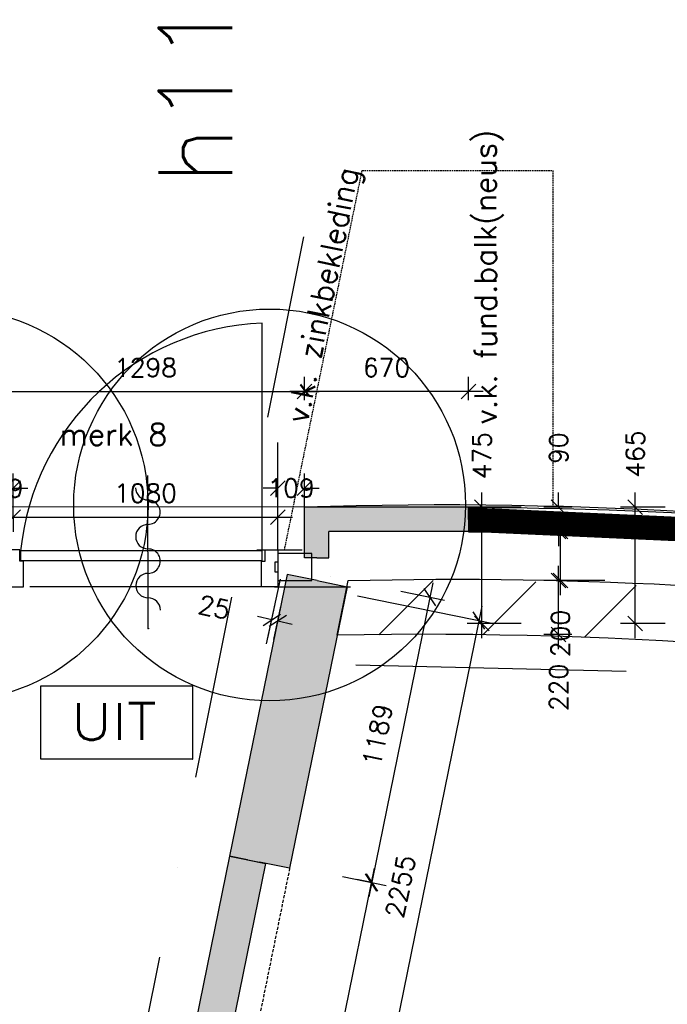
# Model space of a CAD drawing. Extents: x -29284 to 2055880, y -64816 to 121103.
# Tile 114 of 123: x 39300 to 41945, y 92421 to 96442. Entities that reach past the tile are written whole.
import ezdxf
from ezdxf.enums import TextEntityAlignment as Align

# ---------------------------------------------------------------- set-up
doc = ezdxf.new("R2010")
doc.units = 0
doc.header["$LTSCALE"] = 50
doc.header["$MEASUREMENT"] = 0
doc.header["$PDMODE"] = 3
doc.header["$PDSIZE"] = 0.1
for name, pattern in [('DASHDOT', [1, 0.5, -0.25, 0, -0.25]), ('HIDDEN', [0.375, 0.25, -0.125]), ('HIDDEN2', [0.1875, 0.125, -0.0625])]:
    doc.linetypes.add(name, pattern=pattern)
doc.layers.get('0').update_dxf_attribs({"linetype": 'CONTINUOUS'})
doc.layers.get('DEFPOINTS').update_dxf_attribs({"linetype": 'CONTINUOUS'})
for name, color, linetype in [('_BRANDCOMPART', 6, 'DASHDOT'), ('_DETAILNUMMERS', 4, 'CONTINUOUS'), ('_DETAILNUMMERSTEKST', 4, 'CONTINUOUS'), ('A--01A1_ACEER', 1, 'CONTINUOUS'), ('A--A21--_F123-', 9, 'CONTINUOUS'), ('A--A22--_F12--', 7, 'CONTINUOUS'), ('A--A22--_F123-', 9, 'CONTINUOUS'), ('A--L21--', 3, 'CONTINUOUS'), ('A--L21--_F-2--', 7, 'CONTINUOUS'), ('A--L21A3_BUITENWAND', 3, 'CONTINUOUS'), ('A--L22--', 3, 'CONTINUOUS'), ('A--L22--_F12--', 7, 'CONTINUOUS'), ('A--L22AC1_BINNENWAND', 1, 'HIDDEN2'), ('A--L22AC2_BINNENWAND', 2, 'HIDDEN2'), ('A--L32--_F-23-', 2, 'CONTINUOUS'), ('A--L32--_F123-', 1, 'CONTINUOUS'), ('A--L63--', 7, 'CONTINUOUS'), ('A--L65--', 7, 'CONTINUOUS'), ('A--L65--_F-23-', 7, 'CONTINUOUS'), ('A--L65--_F123-', 7, 'CONTINUOUS'), ('A--M$1A-_F123-', 1, 'CONTINUOUS'), ('A--T63--_F123-', 1, 'CONTINUOUS'), ('TEKST_KOZIJNMERK', 2, 'CONTINUOUS'), ('X--LR---_CP', 7, 'CONTINUOUS')]:
    doc.layers.add(name, color=color, linetype=linetype)
doc.layers.add('bruto vloeroppervlak', color=3, linetype='CONTINUOUS', plot=False)
doc.styles.add('ALFA-0_25', font='ROMANS')
doc.styles.add('HIEMSTRA', font='romans.shx')
doc.dimstyles.new('STANDARD$0', dxfattribs={"dimscale": 30, "dimtxt": 2.5, "dimasz": 2, "dimexe": 2, "dimexo": 0, "dimgap": 2, "dimtad": 1, "dimdec": 0, "dimzin": 0, "dimdsep": 46, "dimtxsty": 'ALFA-0_25', "dimblk1": 'OBLIQUE', "dimblk2": 'OBLIQUE', "dimsah": 1, "dimcen": -3, "dimdle": 2, "dimclrd": 1, "dimclre": 1, "dimclrt": 2, "dimadec": 0, "dimazin": 0, "dimtfac": 0.666667, "dimtofl": 0, "dimtmove": 2, "dimatfit": 3, "dimldrblk": 'OBLIQUE', "dimfxl": 1, "dimtvp": 0.833333, "dimtolj": 1, "dimtzin": 0, "dimarcsym": 0})

# ---------------------------------------------------------------- blocks, each defined once
blk = doc.blocks.new('*U1428')
at = {"layer": 'A--A21--_F123-', "color": 2}
for points in [[(-620.1, 0), (-670.1, 50), (0, 0), (0, 50)], [(0, 0), (0, -50), (-620.1, 0), (-570.1, -50)]]:
    blk.add_solid(points, dxfattribs=at)
at = {"layer": 'A--L21--_F-2--', "color": 3, "linetype": 'Continuous'}
for points in [[(0, 0), (0, 50), (-670.1, 50), (-670.1, 50)], [(0, 0), (0, -50), (-570.1, -50), (-570.1, -50)]]:
    blk.add_lwpolyline(points, dxfattribs=at)
blk = doc.blocks.new('Q060089-')
at = {"layer": 'A--L63--', "linetype": 'Continuous'}
blk.add_lwpolyline([(0, 0), (0, 300), (620, 300), (620, 0)], close=True, dxfattribs=at)
at = {"layer": 'X--LR---_CP'}
blk.add_point((620, 0), dxfattribs=at)
blk.add_point((620, 0), dxfattribs=at)
blk.add_point((620, 0), dxfattribs=at)
at = {"layer": 'A--T63--_F123-', "style": 'ALFA-0_25', "width": 1.088889}
blk.add_text('UIT', height=150, dxfattribs=at).set_placement((123.7, 78.8), (473.7, 78.8), align=Align.FIT)
blk = doc.blocks.new('_OBLIQUE')
at = {"color": 0, "linetype": 'ByBlock'}
blk.add_line((-0.5, -0.5), (0.5, 0.5), dxfattribs=at)
blk = doc.blocks.new('*D88')
at = {"layer": 'A--M$1A-_F123-', "color": 1, "lineweight": -2, "transparency": 16777216}
for p, q in [((41501, 93871.7), (41501, 94211.7)), ((41555.2, 94151.7), (41441, 94151.7)), ((41555.2, 93931.7), (41441, 93931.7))]:
    blk.add_line(p, q, dxfattribs=at)
at = {"layer": 'DEFPOINTS', "color": 0, "transparency": 16777216}
for p in [(41501, 94151.7), (41555.2, 94151.7), (41555.2, 93931.7)]:
    blk.add_point(p, dxfattribs=at)
at = {"layer": 'A--M$1A-_F123-', "color": 1, "lineweight": -2, "transparency": 16777216, "xscale": 60, "yscale": 60, "zscale": 60}
for p, rotation in [((41501, 94151.7), 90), ((41501, 93931.7), 270)]:
    blk.add_blockref('_OBLIQUE', p, dxfattribs=dict(at, rotation=rotation))
at = {"layer": 'A--M$1A-_F123-', "color": 2, "transparency": 16777216, "insert": (41501, 93715.3), "char_height": 75, "attachment_point": 5, "rotation": 90, "style": 'ALFA-0_25'}
blk.add_mtext('\\A1;220', dxfattribs=at)
blk = doc.blocks.new('*D89')
at = {"layer": 'A--M$1A-_F123-', "color": 1, "lineweight": -2, "transparency": 16777216}
for p, q in [((41508, 94091.7), (41508, 94411.7)), ((41689.2, 94351.7), (41448, 94351.7)), ((41689.2, 94151.7), (41448, 94151.7))]:
    blk.add_line(p, q, dxfattribs=at)
at = {"layer": 'DEFPOINTS', "color": 0, "transparency": 16777216}
for p in [(41508, 94351.7), (41689.2, 94351.7), (41689.2, 94151.7)]:
    blk.add_point(p, dxfattribs=at)
at = {"layer": 'A--M$1A-_F123-', "color": 1, "lineweight": -2, "transparency": 16777216, "xscale": 60, "yscale": 60, "zscale": 60}
for p, rotation in [((41508, 94351.7), 90), ((41508, 94151.7), 270)]:
    blk.add_blockref('_OBLIQUE', p, dxfattribs=dict(at, rotation=rotation))
at = {"layer": 'A--M$1A-_F123-', "color": 2, "transparency": 16777216, "insert": (41508, 93935.3), "char_height": 75, "attachment_point": 5, "rotation": 90, "style": 'ALFA-0_25'}
blk.add_mtext('\\A1;200', dxfattribs=at)
blk = doc.blocks.new('*D90')
at = {"layer": 'A--M$1A-_F123-', "color": 1, "lineweight": -2, "transparency": 16777216}
for p, q in [((41501, 94451.7), (41501, 94511.7)), ((41555.2, 94451.7), (41441, 94451.7)), ((41555.2, 94351.7), (41441, 94351.7)), ((41501, 94351.7), (41501, 94291.7))]:
    blk.add_line(p, q, dxfattribs=at)
at = {"layer": 'DEFPOINTS', "color": 0, "transparency": 16777216}
for p in [(41555.2, 94451.7), (41501, 94351.7), (41555.2, 94351.7)]:
    blk.add_point(p, dxfattribs=at)
at = {"layer": 'A--M$1A-_F123-', "color": 1, "lineweight": -2, "transparency": 16777216, "xscale": 60, "yscale": 60, "zscale": 60}
for p, rotation in [((41501, 94451.7), 270), ((41501, 94351.7), 90)]:
    blk.add_blockref('_OBLIQUE', p, dxfattribs=dict(at, rotation=rotation))
at = {"layer": 'A--M$1A-_F123-', "color": 2, "transparency": 16777216, "insert": (41501, 94692.4), "char_height": 75, "attachment_point": 5, "rotation": 90, "style": 'ALFA-0_25'}
blk.add_mtext('\\A1;90', dxfattribs=at)
blk = doc.blocks.new('S060205-')
at = {"layer": 'A--L65--_F-23-', "color": 255}
blk.add_circle((0, 0), 0.0123, dxfattribs=at)
at = {"layer": 'A--L65--_F123-', "color": 1, "linetype": 'Continuous'}
blk.add_lwpolyline([(0, 0), (0, 6.25)], dxfattribs=at)
for points in [[(-0.5, 5.75, 0.41), (0, 5.25)], [(0, 4.25, 1), (0, 5.25)], [(0, 4.25, 1), (0, 3.25)], [(0, 2.25, 1), (0, 3.25)], [(0, 2.25, 1), (0, 1.25)], [(0.5, 0.75, 0.41), (0, 1.25)]]:
    blk.add_lwpolyline(points, format="xyb", dxfattribs=at)
blk = doc.blocks.new('*D227')
at = {"layer": 'A--M$1A-_F123-', "color": 1, "lineweight": -2, "transparency": 16777216}
for p, q in [((40680.1, 94089), (41234.5, 93976.1)), ((41187.6, 94046.8), (40713.6, 91719.9)), ((40230.1, 91879.7), (40784.4, 91766.7))]:
    blk.add_line(p, q, dxfattribs=at)
at = {"layer": 'DEFPOINTS', "color": 0, "transparency": 16777216}
for p in [(40680.1, 94089), (40230.1, 91879.7), (40725.6, 91778.7)]:
    blk.add_point(p, dxfattribs=at)
at = {"layer": 'A--M$1A-_F123-', "color": 1, "lineweight": -2, "transparency": 16777216, "xscale": 60, "yscale": 60, "zscale": 60}
for p, rotation in [((41175.7, 93988.1), 78.48629033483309), ((40725.6, 91778.7), 258.4862903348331)]:
    blk.add_blockref('_OBLIQUE', p, dxfattribs=dict(at, rotation=rotation))
at = {"layer": 'A--M$1A-_F123-', "color": 2, "transparency": 16777216, "insert": (40855.1, 92902.8), "char_height": 75, "attachment_point": 5, "rotation": 78.4863, "style": 'ALFA-0_25'}
blk.add_mtext('\\A1;2255', dxfattribs=at)
blk = doc.blocks.new('*U1297')
at = {"layer": 'A--A21--_F123-', "color": 2, "linetype": 'Continuous', "const_width": 100}
blk.add_lwpolyline([(0, 0, -0.087473), (5965.2, -1061.6)], format="xyb", dxfattribs=at)
at = {"layer": 'A--L21--_F-2--', "color": 3, "linetype": 'Continuous'}
for points in [[(0, 0), (0.1, 50, -0.087473), (5982.4, -1014.7), (5965.2, -1061.6)], [(0, 0), (-0.1, -50, -0.087473), (5948, -1108.6), (5965.2, -1061.6)]]:
    blk.add_lwpolyline(points, format="xyb", dxfattribs=at)
blk = doc.blocks.new('*D245')
at = {"layer": 'A--M$1A-_F123-', "color": 1, "lineweight": -2, "transparency": 16777216}
for p, q in [((41813.8, 93916.7), (41813.8, 94511.7)), ((41935.3, 94451.7), (41753.8, 94451.7)), ((41935.3, 93976.7), (41753.8, 93976.7))]:
    blk.add_line(p, q, dxfattribs=at)
at = {"layer": 'DEFPOINTS', "color": 0, "transparency": 16777216}
for p in [(41813.8, 94451.7), (41935.3, 94451.7), (41935.3, 93976.7)]:
    blk.add_point(p, dxfattribs=at)
at = {"layer": 'A--M$1A-_F123-', "color": 1, "lineweight": -2, "transparency": 16777216, "xscale": 60, "yscale": 60, "zscale": 60}
for p, rotation in [((41813.8, 94451.7), 90), ((41813.8, 93976.7), 270)]:
    blk.add_blockref('_OBLIQUE', p, dxfattribs=dict(at, rotation=rotation))
at = {"layer": 'A--M$1A-_F123-', "color": 2, "transparency": 16777216, "insert": (41813.8, 94668.1), "char_height": 75, "attachment_point": 5, "rotation": 90, "style": 'ALFA-0_25'}
blk.add_mtext('\\A1;465', dxfattribs=at)
blk = doc.blocks.new('*D277')
at = {"layer": 'A--M$1A-_F123-', "color": 1, "lineweight": -2, "transparency": 16777216}
for p, q in [((41187.7, 93916.7), (41187.7, 94511.7)), ((41347.4, 94451.7), (41127.7, 94451.7)), ((41347.4, 93976.7), (41127.7, 93976.7))]:
    blk.add_line(p, q, dxfattribs=at)
at = {"layer": 'DEFPOINTS', "color": 0, "transparency": 16777216}
for p in [(41187.7, 94451.7), (41347.4, 94451.7), (41347.4, 93976.7)]:
    blk.add_point(p, dxfattribs=at)
at = {"layer": 'A--M$1A-_F123-', "color": 1, "lineweight": -2, "transparency": 16777216, "xscale": 60, "yscale": 60, "zscale": 60}
for p, rotation in [((41187.7, 94451.7), 90), ((41187.7, 93976.7), 270)]:
    blk.add_blockref('_OBLIQUE', p, dxfattribs=dict(at, rotation=rotation))
at = {"layer": 'A--M$1A-_F123-', "color": 2, "transparency": 16777216, "insert": (41187.7, 94661.7), "char_height": 75, "attachment_point": 5, "rotation": 90, "style": 'ALFA-0_25'}
blk.add_mtext('\\A1;475', dxfattribs=at)
blk = doc.blocks.new('*U1257')
at = {"layer": 'A--A22--_F123-', "linetype": 'Continuous'}
blk.add_hatch(color=256, dxfattribs=at).paths.add_polyline_path([(0, 0), (122.5, -25), (-111.8, -1175.1), (-234.3, -1150.1), (-356.8, -1125.2), (-122.5, 25)])
at = {"layer": 'A--A22--_F12--', "color": 8}
for points in [[(-234.3, -1150.1), (-356.8, -1125.2), (0, 0), (-122.5, 25)], [(0, 0), (122.5, -25), (-234.3, -1150.1), (-111.8, -1175.1)]]:
    blk.add_solid(points, dxfattribs=at)
at = {"layer": 'A--L22--_F12--', "color": 3, "linetype": 'Continuous'}
for points in [[(0, 0), (-122.5, 25), (-356.8, -1125.2), (-234.3, -1150.1)], [(0, 0), (122.5, -25), (-111.8, -1175.1), (-234.3, -1150.1)]]:
    blk.add_lwpolyline(points, dxfattribs=at)
blk = doc.blocks.new('*U1256')
at = {"layer": 'A--A22--_F123-', "linetype": 'Continuous'}
blk.add_hatch(color=256, dxfattribs=at).paths.add_polyline_path([(0, 0), (73.5, -15), (-505.4, -2856.6), (-578.8, -2841.6), (-652.3, -2826.7), (-73.5, 15)])
at = {"layer": 'A--A22--_F12--', "color": 8}
for points in [[(-578.8, -2841.6), (-652.3, -2826.7), (0, 0), (-73.5, 15)], [(0, 0), (73.5, -15), (-578.8, -2841.6), (-505.4, -2856.6)]]:
    blk.add_solid(points, dxfattribs=at)
at = {"layer": 'A--L22--_F12--', "color": 3, "linetype": 'Continuous'}
for points in [[(0, 0), (-73.5, 15), (-652.3, -2826.7), (-578.8, -2841.6)], [(0, 0), (73.5, -15), (-505.4, -2856.6), (-578.8, -2841.6)]]:
    blk.add_lwpolyline(points, dxfattribs=at)
blk = doc.blocks.new('*D484')
at = {"layer": 'A--M$1A-_F123-', "color": 1, "linetype": 'Continuous', "lineweight": -2, "transparency": 16777216}
for p, q in [((40987.7, 94142.5), (40726.4, 92859.6)), ((40856.4, 94108), (41034.5, 94071.7)), ((40619, 92942.7), (40797.1, 92906.5))]:
    blk.add_line(p, q, dxfattribs=at)
at = {"layer": 'DEFPOINTS', "color": 0, "linetype": 'Continuous', "transparency": 16777216}
for p in [(40856.4, 94108), (40619, 92942.7), (40738.3, 92918.4)]:
    blk.add_point(p, dxfattribs=at)
at = {"layer": 'A--M$1A-_F123-', "color": 1, "linetype": 'Continuous', "lineweight": -2, "transparency": 16777216, "xscale": 60, "yscale": 60, "zscale": 60}
for p, rotation in [((40975.7, 94083.7), 78.48629033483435), ((40738.3, 92918.4), 258.4862903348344)]:
    blk.add_blockref('_OBLIQUE', p, dxfattribs=dict(at, rotation=rotation))
at = {"layer": 'A--M$1A-_F123-', "color": 2, "linetype": 'Continuous', "transparency": 16777216, "insert": (40761.5, 93520.5), "char_height": 75, "attachment_point": 5, "rotation": 78.4863, "style": 'ALFA-0_25'}
blk.add_mtext('\\A1;1189', dxfattribs=at)
blk = doc.blocks.new('*D485')
at = {"layer": 'A--M$1A-_F123-', "color": 1, "linetype": 'Continuous', "lineweight": -2, "transparency": 16777216}
for p, q in [((40747.5, 92977.8), (40140.7, 89999)), ((40738.3, 92918.4), (40676.7, 92931)), ((40155.5, 90057.2), (40093.9, 90069.7))]:
    blk.add_line(p, q, dxfattribs=at)
at = {"layer": 'DEFPOINTS', "color": 0, "linetype": 'Continuous', "transparency": 16777216}
for p in [(40738.3, 92918.4), (40152.7, 90057.8), (40155.5, 90057.2)]:
    blk.add_point(p, dxfattribs=at)
at = {"layer": 'A--M$1A-_F123-', "color": 1, "linetype": 'Continuous', "lineweight": -2, "transparency": 16777216, "xscale": 60, "yscale": 60, "zscale": 60}
for p, rotation in [((40735.5, 92919), 78.48629033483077), ((40152.7, 90057.8), 258.4862903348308)]:
    blk.add_blockref('_OBLIQUE', p, dxfattribs=dict(at, rotation=rotation))
at = {"layer": 'A--M$1A-_F123-', "color": 2, "linetype": 'Continuous', "transparency": 16777216, "insert": (40348.6, 91507.8), "char_height": 75, "attachment_point": 5, "rotation": 78.4863, "style": 'ALFA-0_25'}
blk.add_mtext('\\A1;2920', dxfattribs=at)
blk = doc.blocks.new('*U1231')
at = {"layer": 'A--A21--_F123-', "color": 2}
for points in [[(0, 0), (-50, 0), (0, 157.1), (-50, 207.1)], [(0, 157.1), (50, 107.1), (0, 0), (50, 0)]]:
    blk.add_solid(points, dxfattribs=at)
at = {"layer": 'A--L21--_F-2--', "color": 3, "linetype": 'Continuous'}
for points in [[(0, 0), (-50, 0), (-50, 207.1), (-50, 207.1)], [(0, 0), (50, 0), (50, 107.1), (50, 107.1)]]:
    blk.add_lwpolyline(points, dxfattribs=at)
blk = doc.blocks.new('*D543')
at = {"layer": 'A--M$1A-_F123-', "color": 1, "linetype": 'Continuous', "lineweight": -2, "transparency": 16777216}
for p, q in [((40313.5, 93915.8), (40342.5, 94050.5)), ((40337.6, 93910.6), (40366.7, 94045.3)), ((40329.9, 93991.8), (40271.2, 94004.5)), ((40354.1, 93986.6), (40412.7, 93974))]:
    blk.add_line(p, q, dxfattribs=at)
at = {"layer": 'DEFPOINTS', "color": 0, "linetype": 'Continuous', "transparency": 16777216}
for p in [(40329.9, 93991.8), (40313.5, 93915.8), (40337.6, 93910.6)]:
    blk.add_point(p, dxfattribs=at)
at = {"layer": 'A--M$1A-_F123-', "color": 1, "linetype": 'Continuous', "lineweight": -2, "transparency": 16777216, "xscale": 60, "yscale": 60, "zscale": 60}
for p, rotation in [((40329.9, 93991.8), 347.8178363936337), ((40354.1, 93986.6), 167.8178363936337)]:
    blk.add_blockref('_OBLIQUE', p, dxfattribs=dict(at, rotation=rotation))
at = {"layer": 'A--M$1A-_F123-', "color": 2, "linetype": 'Continuous', "transparency": 16777216, "insert": (40094.6, 94042.6), "char_height": 75, "attachment_point": 5, "rotation": 347.8178, "style": 'ALFA-0_25'}
blk.add_mtext('\\A1;25', dxfattribs=at)
blk = doc.blocks.new('*D544')
at = {"layer": 'A--M$1A-_F123-', "color": 1, "linetype": 'Continuous', "lineweight": -2, "transparency": 16777216}
for p, q in [((40354, 94411), (40354, 94589.2)), ((40463, 94411), (40463, 94589.2)), ((40354, 94529.2), (40294, 94529.2)), ((40463, 94529.2), (40523, 94529.2))]:
    blk.add_line(p, q, dxfattribs=at)
at = {"layer": 'DEFPOINTS', "color": 0, "linetype": 'Continuous', "transparency": 16777216}
for p in [(40354, 94529.2), (40354, 94411), (40463, 94411)]:
    blk.add_point(p, dxfattribs=at)
at = {"layer": 'A--M$1A-_F123-', "color": 1, "linetype": 'Continuous', "lineweight": -2, "transparency": 16777216, "xscale": 60, "yscale": 60, "zscale": 60}
blk.add_blockref('_OBLIQUE', (40354, 94529.2), dxfattribs=at)
at = {"layer": 'A--M$1A-_F123-', "color": 1, "linetype": 'Continuous', "lineweight": -2, "transparency": 16777216, "xscale": 60, "yscale": 60, "zscale": 60, "rotation": 180}
blk.add_blockref('_OBLIQUE', (40463, 94529.2), dxfattribs=at)
at = {"layer": 'A--M$1A-_F123-', "color": 2, "linetype": 'Continuous', "transparency": 16777216, "insert": (40408.5, 94529.2), "char_height": 75, "attachment_point": 5, "style": 'ALFA-0_25'}
blk.add_mtext('\\A1;109', dxfattribs=at)
blk = doc.blocks.new('*D545')
at = {"layer": 'A--M$1A-_F123-', "color": 1, "linetype": 'Continuous', "lineweight": -2, "transparency": 16777216}
for p, q in [((39165, 94411), (39165, 94588.4)), ((39274, 94411), (39274, 94588.4)), ((39165, 94528.4), (39105, 94528.4)), ((39274, 94528.4), (39334, 94528.4))]:
    blk.add_line(p, q, dxfattribs=at)
at = {"layer": 'DEFPOINTS', "color": 0, "linetype": 'Continuous', "transparency": 16777216}
for p in [(39274, 94528.4), (39165, 94411), (39274, 94411)]:
    blk.add_point(p, dxfattribs=at)
at = {"layer": 'A--M$1A-_F123-', "color": 1, "linetype": 'Continuous', "lineweight": -2, "transparency": 16777216, "xscale": 60, "yscale": 60, "zscale": 60}
blk.add_blockref('_OBLIQUE', (39165, 94528.4), dxfattribs=at)
at = {"layer": 'A--M$1A-_F123-', "color": 1, "linetype": 'Continuous', "lineweight": -2, "transparency": 16777216, "xscale": 60, "yscale": 60, "zscale": 60, "rotation": 180}
blk.add_blockref('_OBLIQUE', (39274, 94528.4), dxfattribs=at)
at = {"layer": 'A--M$1A-_F123-', "color": 2, "linetype": 'Continuous', "transparency": 16777216, "insert": (39219.5, 94528.4), "char_height": 75, "attachment_point": 5, "style": 'ALFA-0_25'}
blk.add_mtext('\\A1;109', dxfattribs=at)
blk = doc.blocks.new('*D606')
at = {"layer": 'A--M$1A-_F123-', "color": 1, "linetype": 'Continuous', "lineweight": -2, "transparency": 16777216}
for p, q in [((40463, 94888.7), (40463, 94983.9)), ((41133.1, 94888.7), (41133.1, 94983.9)), ((41193.1, 94923.9), (40403, 94923.9))]:
    blk.add_line(p, q, dxfattribs=at)
at = {"layer": 'DEFPOINTS', "color": 0, "linetype": 'Continuous', "transparency": 16777216}
for p in [(40463, 94923.9), (40463, 94888.7), (41133.1, 94888.7)]:
    blk.add_point(p, dxfattribs=at)
at = {"layer": 'A--M$1A-_F123-', "color": 1, "linetype": 'Continuous', "lineweight": -2, "transparency": 16777216, "xscale": 60, "yscale": 60, "zscale": 60, "rotation": 180}
blk.add_blockref('_OBLIQUE', (40463, 94923.9), dxfattribs=at)
at = {"layer": 'A--M$1A-_F123-', "color": 1, "linetype": 'Continuous', "lineweight": -2, "transparency": 16777216, "xscale": 60, "yscale": 60, "zscale": 60}
blk.add_blockref('_OBLIQUE', (41133.1, 94923.9), dxfattribs=at)
at = {"layer": 'A--M$1A-_F123-', "color": 2, "linetype": 'Continuous', "transparency": 16777216, "insert": (40798, 95021.4), "char_height": 75, "attachment_point": 5, "style": 'ALFA-0_25'}
blk.add_mtext('\\A1;670', dxfattribs=at)
blk = doc.blocks.new('*D607')
at = {"layer": 'A--M$1A-_F123-', "color": 1, "linetype": 'Continuous', "lineweight": -2, "transparency": 16777216}
for p, q in [((39165, 94923.9), (39165, 94983.9)), ((40463, 94923.9), (40463, 94983.9)), ((39105, 94923.9), (40523, 94923.9))]:
    blk.add_line(p, q, dxfattribs=at)
at = {"layer": 'DEFPOINTS', "color": 0, "linetype": 'Continuous', "transparency": 16777216}
for p in [(39165, 94923.9), (40463, 94923.9), (40463, 94923.9)]:
    blk.add_point(p, dxfattribs=at)
at = {"layer": 'A--M$1A-_F123-', "color": 1, "linetype": 'Continuous', "lineweight": -2, "transparency": 16777216, "xscale": 60, "yscale": 60, "zscale": 60, "rotation": 180}
blk.add_blockref('_OBLIQUE', (39165, 94923.9), dxfattribs=at)
at = {"layer": 'A--M$1A-_F123-', "color": 1, "linetype": 'Continuous', "lineweight": -2, "transparency": 16777216, "xscale": 60, "yscale": 60, "zscale": 60}
blk.add_blockref('_OBLIQUE', (40463, 94923.9), dxfattribs=at)
at = {"layer": 'A--M$1A-_F123-', "color": 2, "linetype": 'Continuous', "transparency": 16777216, "insert": (39814, 95021.4), "char_height": 75, "attachment_point": 5, "style": 'ALFA-0_25'}
blk.add_mtext('\\A1;1298', dxfattribs=at)
blk = doc.blocks.new('*D806')
at = {"layer": 'A--M$1A-_F123-', "color": 1, "linetype": 'Continuous', "lineweight": -2, "transparency": 16777216}
for p, q in [((40354, 94411), (40354, 94471)), ((39214, 94411), (40414, 94411)), ((39274, 94411), (39274, 94351))]:
    blk.add_line(p, q, dxfattribs=at)
at = {"layer": 'DEFPOINTS', "color": 0, "linetype": 'Continuous', "transparency": 16777216}
for p in [(39274, 94411), (40354, 94411), (40354, 94411)]:
    blk.add_point(p, dxfattribs=at)
at = {"layer": 'A--M$1A-_F123-', "color": 1, "linetype": 'Continuous', "lineweight": -2, "transparency": 16777216, "xscale": 60, "yscale": 60, "zscale": 60, "rotation": 180}
blk.add_blockref('_OBLIQUE', (39274, 94411), dxfattribs=at)
at = {"layer": 'A--M$1A-_F123-', "color": 1, "linetype": 'Continuous', "lineweight": -2, "transparency": 16777216, "xscale": 60, "yscale": 60, "zscale": 60}
blk.add_blockref('_OBLIQUE', (40354, 94411), dxfattribs=at)
at = {"layer": 'A--M$1A-_F123-', "color": 2, "linetype": 'Continuous', "transparency": 16777216, "insert": (39814, 94508.5), "char_height": 75, "attachment_point": 5, "style": 'ALFA-0_25'}
blk.add_mtext('\\A1;1080', dxfattribs=at)

msp = doc.modelspace()

# ---------------------------------------------------------------- hatches: boundary and pattern name
at = {"layer": 'A--A22--_F123-'}
h = msp.add_hatch(dxfattribs=at)
h.set_pattern_fill('ALFALINE', color=256, scale=300, style=0, pattern_type=2)
h.set_pattern_definition([(45, (0, 130), (-212.132, 212.132), [])])
edge = h.paths.add_edge_path()
edge.add_line((40672, 93928.7), (40717, 94149.4))
edge.add_arc((40984.5, 76276.4), 17875, 67.90272, 90.85756, ccw=False)
edge.add_line((47708.7, 92838.4), (47708.7, 92600.8))
edge.add_arc((40984.5, 76276.4), 17655, 67.61254, 91.0142)

# ---------------------------------------------------------------- linework, layer by layer
at = {"linetype": 'Continuous'}
msp.add_line((40569.3, 94166.5), (40569.3, 94166.5), dxfattribs=at)
at = {"layer": '_BRANDCOMPART', "ltscale": 30}
msp.add_lwpolyline([(37854.3, 95658.2), (36485.1, 88935.7), (39136.8, 88935.7), (40481.5, 95658.2)], dxfattribs=at)
at = {"layer": '_DETAILNUMMERS'}
for centre in [(39024.2, 94460.4), (40320.9, 94460.4)]:
    msp.add_circle(centre, 800, dxfattribs=at)
at = {"layer": 'A--01A1_ACEER', "linetype": 'Continuous'}
for p, q in [((40354, 94276.7), (40354, 94715.3)), ((40268.5, 94276.7), (40453.6, 94276.7)), ((40308.5, 93893), (40365.5, 94157)), ((40340.3, 94126.7), (40651.3, 94126.7)), ((41776.2, 93780.2), (40673.5, 93806.1))]:
    msp.add_line(p, q, dxfattribs=at)
at = {"layer": 'A--L21A3_BUITENWAND'}
msp.add_lwpolyline([(46439.1, 93307.2, -0.014379), (47513.4, 92916.8), (47513.4, 92679.4, 0.099484), (40596.5, 93928.7), (40641.9, 94151.7, -0.082232), (46267.4, 93362.8, -0.082232)], format="xyb", dxfattribs=at)
at = {"layer": 'A--L22AC1_BINNENWAND'}
msp.add_lwpolyline([(40381.6, 94276.7), (40698.7, 95825.8), (41477.6, 95825.8), (41477.6, 94444.7)], dxfattribs=at)
at = {"layer": 'A--L22AC2_BINNENWAND', "linetype": 'HIDDEN'}
msp.add_line((40402.5, 92976.6), (39823.7, 90135), dxfattribs=at)
at = {"layer": 'A--L32--_F-23-'}
for points in [[(39249, 94187.2), (39249, 94126.7), (39316, 94126.7), (39316, 94231.4), (39301, 94231.4), (39301, 94276.7), (39249, 94276.7), (39249, 94227.2), (39261, 94227.2), (39261, 94187.2), (39249, 94187.2)], [(40354, 94187.2), (40354, 94126.7), (40287, 94126.7), (40287, 94231.4), (40302, 94231.4), (40302, 94276.7), (40354, 94276.7), (40354, 94227.2), (40342, 94227.2), (40342, 94187.2), (40354, 94187.2)], [(40354, 94151.7), (40492.6, 94151.7), (40492.6, 94261.7), (40354, 94261.7)]]:
    msp.add_lwpolyline(points, close=True, dxfattribs=at)
at = {"layer": 'A--L32--_F123-', "color": 1}
msp.add_line((40287.2, 94126.7), (39341.2, 94126.7), dxfattribs=at)
at = {"layer": 'A--L32--_F123-', "color": 1, "linetype": 'Continuous'}
msp.add_lwpolyline([(40290.2, 94273.3), (40290.2, 95203.3, 0.373376), (39304, 94273.3)], format="xyb", dxfattribs=at)
at = {"layer": 'A--L32--_F123-', "color": 2, "linetype": 'Continuous'}
msp.add_lwpolyline([(40290.2, 94233.3), (40290.2, 94273.3), (39304, 94273.3), (39304, 94233.3), (40290.2, 94233.3)], close=True, dxfattribs=at)
at = {"layer": 'bruto vloeroppervlak', "linetype": 'Continuous'}
msp.add_lwpolyline([(46059.3, 56636), (46059.3, 66709.9), (46059.3, 66771.4, 0.301613), (51591.1, 72629.8), (52913.5, 79171.8), (52352.7, 79285.2), (52253.2, 78801.3), (50331.4, 79192.8), (50306.4, 79197.9), (51975.7, 87442.1), (52500.4, 87335.2), (52556, 87608.5), (53810.8, 93768.6), (47238.7, 93768.6), (47238.7, 93753.2), (47220.4, 93753.2), (47098.4, 93396.5), (47097.1, 93392.8, 0.09514), (40463, 94451.7), (30665.4, 94453.8)], format="xyb", dxfattribs=at)

# ---------------------------------------------------------------- block references
at = {"layer": 'A--L21--', "linetype": 'Continuous'}
for name, p in [('*U1428', (41133.1, 94401.7)), ('*U1231', (40513, 94244.6))]:
    msp.add_blockref(name, p, dxfattribs=at)
at = {"layer": 'A--L21--'}
msp.add_blockref('*U1297', (41133.1, 94400.8), dxfattribs=at)
at = {"layer": 'A--L22--', "linetype": 'Continuous'}
for name, p in [('*U1257', (40514.3, 94151.7)), ('*U1256', (40231, 93011.6))]:
    msp.add_blockref(name, p, dxfattribs=at)
at = {"layer": 'A--L63--', "linetype": 'Continuous'}
msp.add_blockref('Q060089-', (39386.5, 93421.8), dxfattribs=at)
at = {"layer": 'A--L65--', "xscale": 100, "yscale": 100, "zscale": 2, "rotation": 0.1699060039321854}
msp.add_blockref('S060205-', (39825.1, 93956), dxfattribs=at)

# ---------------------------------------------------------------- texts
at = {"layer": '_DETAILNUMMERSTEKST', "style": 'ALFA-0_25'}
msp.add_text('h11', height=300, rotation=90, dxfattribs=at).set_placement((40167.4, 95766.1))
at = {"layer": 'TEKST_KOZIJNMERK', "style": 'HIEMSTRA'}
for s, rotation, p in [('v.k. fund.balk(neus)', 90.0778, (41247.5, 94789.8)), ('v.k. zinkbekleding', 78.5678, (40474.8, 94789.8))]:
    msp.add_text(s, height=90, rotation=rotation, dxfattribs=at).set_placement(p)
msp.add_text('merk 8', height=90, dxfattribs=at).set_placement((39463.2, 94703.7))

# ---------------------------------------------------------------- dimensions: what is measured, and where the dimension line sits
at = {"layer": 'A--M$1A-_F123-', "linetype": 'Continuous'}
for base, p1, p2, picture, middle in [((40463, 94923.9), (39165, 94923.9), (40463, 94923.9), '*D607', (39814, 95021.4)), ((40463, 94923.9), (41133.1, 94888.7), (40463, 94888.7), '*D606', (40798, 95021.4)), ((40354, 94411), (39274, 94411), (40354, 94411), '*D806', (39814, 94508.5))]:
    dim = msp.add_linear_dim(base=base, p1=p1, p2=p2, dimstyle='STANDARD$0', dxfattribs=at)
    dim.commit()
    dim.dimension.update_dxf_attribs({"geometry": picture, "text_midpoint": middle})
at = {"layer": 'A--M$1A-_F123-'}
for base, p1, p2, picture, middle in [((41187.7, 94451.7), (41347.4, 93976.7), (41347.4, 94451.7), '*D277', (41187.7, 94661.7)), ((41508, 94351.7), (41689.2, 94151.7), (41689.2, 94351.7), '*D89', (41508, 93935.3)), ((41501, 94151.7), (41555.2, 93931.7), (41555.2, 94151.7), '*D88', (41501, 93715.3))]:
    dim = msp.add_linear_dim(base=base, p1=p1, p2=p2, angle=90, dimstyle='STANDARD$0', dxfattribs=at)
    dim.commit()
    dim.dimension.update_dxf_attribs({"geometry": picture, "text_midpoint": middle, "dimtype": 160})
for base, p1, p2, text, picture, middle in [((41501, 94351.7), (41555.2, 94451.7), (41555.2, 94351.7), '90', '*D90', (41501, 94692.4)), ((41813.8, 94451.7), (41935.3, 93976.7), (41935.3, 94451.7), '465', '*D245', (41813.8, 94668.1))]:
    dim = msp.add_linear_dim(base=base, p1=p1, p2=p2, angle=90, text=text, dimstyle='STANDARD$0', dxfattribs=at)
    dim.commit()
    dim.dimension.update_dxf_attribs({"geometry": picture, "text_midpoint": middle, "dimtype": 160})
at = {"layer": 'A--M$1A-_F123-', "linetype": 'Continuous'}
for base, p1, p2, picture, middle in [((39274, 94528.4), (39165, 94411), (39274, 94411), '*D545', (39219.5, 94528.4)), ((40354, 94529.2), (40463, 94411), (40354, 94411), '*D544', (40408.5, 94529.2))]:
    dim = msp.add_linear_dim(base=base, p1=p1, p2=p2, dimstyle='STANDARD$0', dxfattribs=at)
    dim.commit()
    dim.dimension.update_dxf_attribs({"geometry": picture, "text_midpoint": middle, "dimtype": 160})
for p1, p2, distance, picture, middle in [((40856.4, 94108), (40619, 92942.7), 121.8, '*D484', (40761.5, 93520.5)), ((40738.3, 92918.4), (40155.5, 90057.2), -2.9, '*D485', (40348.6, 91507.8))]:
    dim = msp.add_aligned_dim(p1=p1, p2=p2, distance=distance, dimstyle='STANDARD$0', dxfattribs=at)
    dim.commit()
    dim.dimension.update_dxf_attribs({"geometry": picture, "text_midpoint": middle})
dim = msp.add_linear_dim(base=(40329.9, 93991.8), p1=(40337.6, 93910.6), p2=(40313.5, 93915.8), angle=167.8178, dimstyle='STANDARD$0', dxfattribs=at)
dim.commit()
dim.dimension.update_dxf_attribs({"geometry": '*D543', "text_midpoint": (40094.6, 94042.6), "dimtype": 161})
at = {"layer": 'A--M$1A-_F123-'}
dim = msp.add_aligned_dim(p1=(40680.1, 94089), p2=(40230.1, 91879.7), distance=505.7, dimstyle='STANDARD$0', dxfattribs=at)
dim.commit()
dim.dimension.update_dxf_attribs({"geometry": '*D227', "text_midpoint": (40855.1, 92902.8)})

doc.saveas('drawing.dxf')
